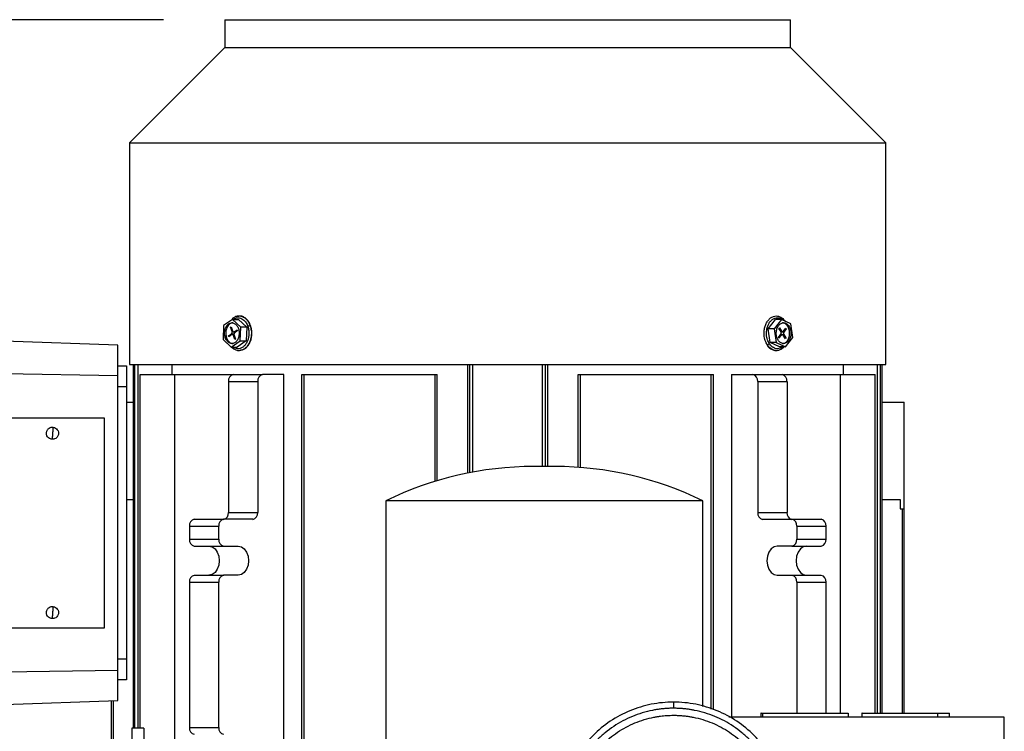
# Model space of a CAD drawing. Header units: inches. Extents: x 3 to 150, y 3 to 116.
# Tile 13 of 64: x 31 to 42, y 74 to 82. Entities that reach past the tile are written whole.
import ezdxf

# ---------------------------------------------------------------- set-up
doc = ezdxf.new("R2010")
doc.units = ezdxf.units.IN
doc.header["$LTSCALE"] = 14
doc.header["$MEASUREMENT"] = 0
doc.layers.add('DIMENSIONS', color=140, linetype='Continuous', lineweight=25)
doc.styles.add('SLDTEXTSTYLE0', font='TXT', dxfattribs={"width": 0.7})
doc.dimstyles.new('SLDDIMSTYLE0', dxfattribs={"dimtxt": 1.189453, "dimasz": 1.82, "dimexe": 0, "dimexo": 0.0625, "dimgap": 0.297363, "dimtad": 0, "dimtih": 1, "dimtoh": 1, "dimrnd": 1e-09, "dimzin": 12, "dimdsep": 46, "dimtxsty": 'SLDTEXTSTYLE0', "dimsah": 1, "dimcen": 0.09, "dimadec": 0, "dimazin": 3, "dimtfac": 1, "dimtofl": 0, "dimtmove": 0, "dimatfit": 3, "dimfxl": 0, "dimfrac": 2, "dimtolj": 1, "dimtzin": 12, "dimarcsym": 0})

# ---------------------------------------------------------------- blocks, each defined once
blk = doc.blocks.new('_D')
at = {"layer": 'DIMENSIONS'}
for p, q in [((32.273, 82.363), (17.23, 82.363)), ((18.98, 82.363), (18.98, 69.496)), ((16.718, 67.339), (16.318, 67.339)), ((16.318, 67.339), (16.318, 65.449)), ((21.242, 67.339), (21.641, 67.339)), ((21.641, 67.339), (21.641, 65.449)), ((16.318, 65.449), (16.718, 65.449)), ((21.641, 65.449), (21.242, 65.449)), ((18.98, 50.028), (18.98, 65.182)), ((28.001, 50.028), (17.23, 50.028))]:
    blk.add_line(p, q, dxfattribs=at)
for points in [[(18.98, 82.363), (18.7, 80.543), (19.26, 80.543)], [(18.98, 50.028), (19.26, 51.848), (18.7, 51.848)]]:
    blk.add_solid(points, dxfattribs=at)
at = {"layer": 'DIMENSIONS', "char_height": 1.1667, "attachment_point": 1, "style": 'SLDTEXTSTYLE0'}
for s, insert in [('32.34', (16.718, 69.109)), ('821.3', (16.718, 66.952))]:
    blk.add_mtext(s, dxfattribs=dict(at, insert=insert))

msp = doc.modelspace()

# ---------------------------------------------------------------- linework, layer by layer
for p, q in [((32.973, 82.363), (32.973, 82.046)), ((32.973, 82.363), (39.43, 82.363)), ((39.43, 82.046), (39.43, 82.363)), ((32.973, 82.046), (31.886, 80.959)), ((32.973, 82.046), (39.43, 82.046)), ((40.516, 80.959), (39.43, 82.046)), ((31.886, 80.959), (31.886, 78.426)), ((31.886, 80.959), (40.516, 80.959)), ((40.516, 78.426), (40.516, 80.959)), ((33.06, 78.943), (32.959, 78.873)), ((33.06, 78.943), (33.13, 78.943)), ((33.154, 78.855), (33.06, 78.943)), ((33.13, 78.943), (33.223, 78.855)), ((39.173, 78.834), (39.257, 78.94)), ((39.327, 78.94), (39.243, 78.834)), ((39.327, 78.94), (39.257, 78.94)), ((39.434, 78.891), (39.327, 78.94)), ((32.959, 78.873), (32.952, 78.714)), ((33.015, 78.755), (33.048, 78.779)), ((33.038, 78.853), (33.046, 78.858)), ((33.055, 78.805), (33.038, 78.853)), ((33.046, 78.858), (33.062, 78.81)), ((33.048, 78.779), (33.078, 78.779)), ((33.065, 78.805), (33.055, 78.805)), ((33.075, 78.799), (33.097, 78.799)), ((33.081, 78.801), (33.115, 78.824)), ((33.1, 78.801), (33.081, 78.801)), ((33.118, 78.814), (33.085, 78.79)), ((33.115, 78.824), (33.118, 78.814)), ((33.146, 78.696), (33.154, 78.855)), ((33.223, 78.855), (33.154, 78.855)), ((33.223, 78.855), (33.216, 78.696)), ((39.243, 78.834), (39.173, 78.834)), ((39.196, 78.678), (39.173, 78.834)), ((39.243, 78.834), (39.266, 78.678)), ((39.296, 78.839), (39.302, 78.847)), ((39.321, 78.8), (39.296, 78.839)), ((39.302, 78.847), (39.327, 78.808)), ((39.321, 78.801), (39.337, 78.801)), ((39.352, 78.797), (39.34, 78.797)), ((39.347, 78.806), (39.375, 78.841)), ((39.38, 78.833), (39.352, 78.797)), ((39.375, 78.841), (39.38, 78.833)), ((39.398, 78.863), (39.412, 78.863)), ((39.457, 78.735), (39.434, 78.891)), ((31.752, 78.647), (30.453, 78.692)), ((32.952, 78.714), (33.045, 78.626)), ((32.978, 78.733), (32.992, 78.733)), ((33.018, 78.745), (33.015, 78.755)), ((33.034, 78.755), (33.015, 78.755)), ((33.052, 78.768), (33.018, 78.745)), ((33.045, 78.626), (33.146, 78.696)), ((33.077, 78.77), (33.058, 78.77)), ((33.087, 78.711), (33.071, 78.759)), ((33.078, 78.764), (33.095, 78.716)), ((33.095, 78.716), (33.087, 78.711)), ((33.216, 78.696), (33.115, 78.626)), ((33.146, 78.696), (33.216, 78.696)), ((39.266, 78.678), (39.196, 78.678)), ((39.303, 78.629), (39.196, 78.678)), ((39.266, 78.678), (39.373, 78.629)), ((39.292, 78.736), (39.32, 78.772)), ((39.297, 78.728), (39.292, 78.736)), ((39.325, 78.763), (39.297, 78.728)), ((39.334, 78.768), (39.32, 78.768)), ((39.341, 78.769), (39.351, 78.769)), ((39.37, 78.722), (39.345, 78.762)), ((39.351, 78.769), (39.376, 78.73)), ((39.376, 78.73), (39.37, 78.722)), ((39.373, 78.629), (39.457, 78.735)), ((31.752, 78.299), (31.752, 78.647)), ((33.045, 78.626), (33.115, 78.626)), ((33.139, 78.588), (33.151, 78.59)), ((39.373, 78.629), (39.303, 78.629)), ((31.752, 78.411), (31.851, 78.411)), ((31.886, 78.426), (40.516, 78.426)), ((31.927, 78.426), (31.927, 74.275)), ((31.946, 74.275), (31.946, 78.426)), ((31.982, 74.275), (31.982, 78.426)), ((32.37, 78.312), (32.37, 78.426)), ((35.745, 77.188), (35.745, 78.426)), ((35.768, 77.193), (35.768, 78.426)), ((35.804, 77.2), (35.804, 78.426)), ((36.599, 77.263), (36.599, 78.426)), ((36.634, 77.263), (36.634, 78.426)), ((36.658, 77.263), (36.658, 78.426)), ((40.032, 78.312), (40.032, 78.426)), ((40.42, 74.448), (40.42, 78.426)), ((40.457, 74.448), (40.457, 78.426)), ((40.475, 74.448), (40.475, 78.426)), ((31.752, 78.299), (30.453, 78.32)), ((31.752, 74.939), (31.752, 78.299)), ((32.008, 74.275), (32.008, 78.312)), ((32.008, 78.312), (32.403, 78.312)), ((32.403, 71.914), (32.403, 78.312)), ((32.403, 78.312), (33.069, 78.312)), ((33.014, 78.233), (33.348, 78.233)), ((33.014, 78.233), (33.014, 76.739)), ((33.069, 78.312), (33.403, 78.312)), ((33.348, 78.233), (33.348, 76.739)), ((33.645, 78.312), (33.403, 78.312)), ((33.645, 71.914), (33.645, 78.312)), ((33.853, 71.914), (33.853, 78.312)), ((33.853, 78.312), (33.879, 78.312)), ((33.879, 71.914), (33.879, 78.312)), ((33.879, 78.312), (35.372, 78.312)), ((35.372, 77.094), (35.372, 78.312)), ((35.372, 78.312), (35.398, 78.312)), ((35.398, 77.102), (35.398, 78.312)), ((37.005, 77.254), (37.005, 78.312)), ((37.005, 78.312), (37.031, 78.312)), ((37.031, 77.252), (37.031, 78.312)), ((37.031, 78.312), (38.523, 78.312)), ((38.523, 74.495), (38.523, 78.312)), ((38.523, 78.312), (38.549, 78.312)), ((38.549, 74.488), (38.549, 78.312)), ((38.757, 78.312), (38.757, 74.403)), ((38.757, 78.312), (38.999, 78.312)), ((38.999, 78.312), (39.333, 78.312)), ((39.055, 78.233), (39.055, 76.739)), ((39.055, 78.233), (39.389, 78.233)), ((39.333, 78.312), (40, 78.312)), ((39.389, 78.233), (39.389, 76.739)), ((40, 74.448), (40, 78.312)), ((40, 78.312), (40.395, 78.312)), ((40.395, 74.448), (40.395, 78.312)), ((31.851, 78.174), (31.752, 78.174)), ((31.851, 78.174), (31.851, 75.064)), ((31.851, 77.999), (31.927, 77.999)), ((40.475, 77.999), (40.726, 77.999)), ((40.726, 76.779), (40.726, 77.999)), ((30.414, 77.82), (31.595, 77.82)), ((31.595, 77.82), (31.595, 75.418)), ((36.74, 77.263), (36.498, 77.263)), ((31.851, 76.885), (31.927, 76.885)), ((34.809, 76.872), (34.809, 72.153)), ((38.43, 76.872), (34.809, 76.872)), ((38.43, 74.524), (38.43, 76.872)), ((40.475, 76.885), (40.679, 76.885)), ((40.679, 76.885), (40.679, 76.779)), ((40.679, 76.779), (40.726, 76.779)), ((40.703, 76.779), (40.703, 74.448)), ((40.726, 74.448), (40.726, 76.779)), ((32.624, 76.661), (32.958, 76.661)), ((33.292, 76.661), (32.958, 76.661)), ((33.014, 76.739), (33.348, 76.739)), ((39.055, 76.739), (39.389, 76.739)), ((39.11, 76.661), (39.444, 76.661)), ((39.444, 76.661), (39.779, 76.661)), ((32.568, 76.582), (32.902, 76.582)), ((32.568, 76.582), (32.568, 76.434)), ((32.902, 76.582), (32.902, 76.434)), ((39.5, 76.582), (39.834, 76.582)), ((39.5, 76.582), (39.5, 76.434)), ((39.834, 76.582), (39.834, 76.434)), ((32.568, 76.434), (32.902, 76.434)), ((39.5, 76.434), (39.834, 76.434)), ((32.624, 76.355), (32.958, 76.355)), ((32.958, 76.355), (33.125, 76.355)), ((39.444, 76.355), (39.277, 76.355)), ((39.444, 76.355), (39.779, 76.355)), ((32.624, 76.021), (32.958, 76.021)), ((33.125, 76.021), (32.958, 76.021)), ((39.277, 76.021), (39.444, 76.021)), ((39.444, 76.021), (39.779, 76.021)), ((32.568, 75.942), (32.902, 75.942)), ((32.568, 75.942), (32.568, 74.285)), ((32.902, 75.942), (32.902, 74.285)), ((39.5, 75.942), (39.5, 74.448)), ((39.5, 75.942), (39.834, 75.942)), ((39.834, 75.942), (39.834, 74.448)), ((31.595, 75.418), (30.414, 75.418)), ((31.851, 75.064), (31.752, 75.064)), ((30.453, 74.918), (31.752, 74.939)), ((31.752, 74.592), (31.752, 74.939)), ((31.851, 74.828), (31.752, 74.828)), ((30.453, 74.546), (31.752, 74.592)), ((31.677, 74.589), (31.677, 73.872)), ((31.7, 73.883), (31.7, 74.59)), ((41.869, 74.403), (38.726, 74.403)), ((39.09, 74.448), (39.09, 74.403)), ((39.109, 74.448), (39.109, 74.403)), ((40.09, 74.403), (40.09, 74.448)), ((40.244, 74.448), (40.244, 74.403)), ((41.111, 74.403), (41.111, 74.448)), ((41.244, 74.403), (41.244, 74.448)), ((41.869, 69.403), (41.869, 74.403)), ((32.568, 74.285), (32.902, 74.285)), ((32.048, 74.275), (31.91, 74.275))]:
    msp.add_line(p, q)
at = {"flags": 128}
for points in [[(32.791, 76.355), (32.828, 76.347), (32.861, 76.323), (32.887, 76.286), (32.903, 76.24), (32.909, 76.188), (32.903, 76.136), (32.887, 76.09), (32.861, 76.053), (32.828, 76.029), (32.791, 76.021)], [(33.125, 76.355), (33.162, 76.347), (33.195, 76.323), (33.221, 76.286), (33.238, 76.24), (33.243, 76.188), (33.238, 76.136), (33.221, 76.09), (33.195, 76.053), (33.162, 76.029), (33.125, 76.021)], [(39.277, 76.355), (39.241, 76.347), (39.208, 76.323), (39.182, 76.286), (39.165, 76.24), (39.159, 76.188), (39.165, 76.136), (39.182, 76.09), (39.208, 76.053), (39.241, 76.029), (39.277, 76.021)], [(39.611, 76.355), (39.575, 76.347), (39.542, 76.323), (39.516, 76.286), (39.499, 76.24), (39.493, 76.188), (39.499, 76.136), (39.516, 76.09), (39.542, 76.053), (39.575, 76.029), (39.611, 76.021)]]:
    msp.add_lwpolyline(points, dxfattribs=at)
for centre, radius, start, end in [((33.083, 78.243), 0.0703, 101.4218, 188.0495), ((33.417, 78.243), 0.0703, 101.4218, 188.0495), ((38.985, 78.243), 0.0703, 351.9505, 78.5782), ((39.319, 78.243), 0.0703, 351.9505, 78.5782), ((36.498, 73.418), 3.845, 90, 116.0669), ((36.74, 73.418), 3.845, 63.9331, 90), ((32.638, 76.592), 0.0703, 101.4218, 188.0495), ((32.972, 76.592), 0.0703, 101.4218, 188.0495), ((32.944, 76.729), 0.0703, 281.4218, 8.0495), ((33.278, 76.729), 0.0703, 281.4218, 8.0495), ((39.124, 76.729), 0.0703, 171.9505, 258.5782), ((39.458, 76.729), 0.0703, 171.9505, 258.5782), ((39.431, 76.592), 0.0703, 351.9505, 78.5782), ((39.765, 76.592), 0.0703, 351.9505, 78.5782), ((32.638, 76.424), 0.0703, 171.9505, 258.5782), ((32.972, 76.424), 0.0703, 171.9505, 258.5782), ((39.431, 76.424), 0.0703, 281.4218, 8.0495), ((39.765, 76.424), 0.0703, 281.4218, 8.0495), ((32.638, 75.952), 0.0703, 101.4218, 188.0495), ((32.972, 75.952), 0.0703, 101.4218, 188.0495), ((39.431, 75.952), 0.0703, 351.9505, 78.5782), ((39.765, 75.952), 0.0703, 351.9505, 78.5782), ((32.638, 74.275), 0.0703, 171.9505, 258.5782), ((32.972, 74.275), 0.0703, 171.9505, 258.5782)]:
    msp.add_arc(centre, radius, start, end)
for points, knots in [([(32.978, 78.733), (32.973, 78.746), (32.97, 78.762), (32.969, 78.792), (32.97, 78.808), (32.977, 78.837), (32.983, 78.851), (32.997, 78.874), (33.006, 78.884), (33.026, 78.897), (33.036, 78.901), (33.058, 78.903), (33.069, 78.901), (33.09, 78.891), (33.1, 78.883), (33.116, 78.863), (33.123, 78.85), (33.128, 78.837)], [0, 0, 0, 0, 0.125, 0.125, 0.25, 0.25, 0.375, 0.375, 0.5, 0.5, 0.625, 0.625, 0.75, 0.75, 0.875, 0.875, 1, 1, 1, 1]), ([(33.066, 78.901), (33.065, 78.902), (33.052, 78.905), (33.029, 78.892), (33.002, 78.865), (32.986, 78.824), (32.981, 78.776), (32.988, 78.747), (32.992, 78.733)], [0, 0, 0, 0, 0.031044, 0.224836, 0.418627, 0.612418, 0.806209, 1, 1, 1, 1]), ([(33.133, 78.98), (33.129, 78.98), (33.113, 78.981), (33.086, 78.972), (33.067, 78.957), (33.058, 78.95)], [0, 0, 0, 0, 0.1469852, 0.6007278, 1, 1, 1, 1]), ([(33.133, 78.98), (33.129, 78.98), (33.113, 78.981), (33.086, 78.972), (33.067, 78.957), (33.058, 78.95)], [0, 0, 0, 0, 0.146985, 0.600728, 1, 1, 1, 1]), ([(33.071, 78.945), (33.079, 78.95), (33.097, 78.96), (33.126, 78.963), (33.154, 78.957), (33.185, 78.94), (33.215, 78.91), (33.229, 78.877), (33.235, 78.863)], [0, 0, 0, 0, 0.142399, 0.299025, 0.44682, 0.583081, 0.815922, 1, 1, 1, 1]), ([(33.101, 78.974), (33.103, 78.975), (33.113, 78.981), (33.124, 78.98), (33.133, 78.98)], [0, 0, 0, 0, 0.207612, 1, 1, 1, 1]), ([(33.133, 78.98), (33.136, 78.981), (33.149, 78.983), (33.172, 78.976), (33.206, 78.958), (33.239, 78.923), (33.254, 78.887), (33.261, 78.871)], [0, 0, 0, 0, 0.049288, 0.249738, 0.434544, 0.750341, 1, 1, 1, 1]), ([(33.267, 78.868), (33.262, 78.88), (33.252, 78.907), (33.228, 78.94), (33.195, 78.966), (33.167, 78.98), (33.15, 78.98), (33.145, 78.98)], [0, 0, 0, 0, 0.189262, 0.43362, 0.677752, 0.918505, 1, 1, 1, 1]), ([(39.163, 78.653), (39.155, 78.666), (39.147, 78.681), (39.137, 78.709), (39.135, 78.719), (39.13, 78.742), (39.128, 78.754), (39.127, 78.781), (39.127, 78.794), (39.129, 78.823), (39.132, 78.838), (39.139, 78.867), (39.144, 78.881), (39.157, 78.908), (39.165, 78.92), (39.182, 78.942), (39.192, 78.952), (39.212, 78.966), (39.223, 78.972), (39.244, 78.979), (39.254, 78.981), (39.275, 78.982), (39.284, 78.98), (39.303, 78.975), (39.311, 78.971), (39.327, 78.962), (39.334, 78.957), (39.352, 78.94), (39.362, 78.928), (39.37, 78.916)], [0, 0, 0, 0, 0.125, 0.125, 0.1875, 0.1875, 0.25, 0.25, 0.3125, 0.3125, 0.375, 0.375, 0.4375, 0.4375, 0.5, 0.5, 0.5625, 0.5625, 0.625, 0.625, 0.6875, 0.6875, 0.75, 0.75, 0.8125, 0.8125, 0.875, 0.875, 1, 1, 1, 1]), ([(39.187, 78.666), (39.18, 78.68), (39.163, 78.71), (39.154, 78.76), (39.155, 78.808), (39.162, 78.847), (39.175, 78.885), (39.196, 78.918), (39.221, 78.943), (39.25, 78.958), (39.278, 78.963), (39.311, 78.958), (39.337, 78.947), (39.35, 78.931), (39.352, 78.929)], [0, 0, 0, 0, 0.09743, 0.22067, 0.292791, 0.371016, 0.453917, 0.539368, 0.62482, 0.70772, 0.785946, 0.858067, 0.981307, 1, 1, 1, 1]), ([(39.288, 78.706), (39.28, 78.717), (39.275, 78.731), (39.267, 78.76), (39.266, 78.776), (39.267, 78.807), (39.27, 78.822), (39.279, 78.85), (39.286, 78.862), (39.302, 78.883), (39.312, 78.891), (39.332, 78.901), (39.344, 78.903), (39.365, 78.902), (39.376, 78.898), (39.396, 78.884), (39.405, 78.875), (39.412, 78.863)], [0, 0, 0, 0, 0.125, 0.125, 0.25, 0.25, 0.375, 0.375, 0.5, 0.5, 0.625, 0.625, 0.75, 0.75, 0.875, 0.875, 1, 1, 1, 1]), ([(39.398, 78.863), (39.39, 78.873), (39.374, 78.893), (39.35, 78.905), (39.337, 78.902), (39.336, 78.902)], [0, 0, 0, 0, 0.467184, 0.934368, 1, 1, 1, 1]), ([(33.128, 78.837), (33.132, 78.823), (33.135, 78.807), (33.137, 78.777), (33.135, 78.761), (33.128, 78.732), (33.123, 78.718), (33.108, 78.695), (33.099, 78.685), (33.08, 78.672), (33.069, 78.668), (33.047, 78.666), (33.036, 78.668), (33.015, 78.678), (33.006, 78.686), (32.989, 78.706), (32.982, 78.719), (32.978, 78.733)], [0, 0, 0, 0, 0.125, 0.125, 0.25, 0.25, 0.375, 0.375, 0.5, 0.5, 0.625, 0.625, 0.75, 0.75, 0.875, 0.875, 1, 1, 1, 1]), ([(33.048, 78.779), (33.049, 78.779), (33.05, 78.78), (33.052, 78.781), (33.053, 78.783), (33.054, 78.786), (33.056, 78.79), (33.056, 78.794), (33.056, 78.797), (33.056, 78.801), (33.055, 78.804), (33.055, 78.805)], [0, 0, 0, 0, 0.083469, 0.166375, 0.25016, 0.374777, 0.500105, 0.624721, 0.750049, 0.874847, 1, 1, 1, 1]), ([(33.062, 78.81), (33.063, 78.809), (33.063, 78.808), (33.064, 78.806), (33.066, 78.804), (33.068, 78.802), (33.07, 78.8), (33.073, 78.799), (33.076, 78.799), (33.078, 78.8), (33.08, 78.801), (33.081, 78.801)], [0, 0, 0, 0, 0.083469, 0.166375, 0.25016, 0.374777, 0.500105, 0.624721, 0.750049, 0.874847, 1, 1, 1, 1]), ([(33.235, 78.863), (33.239, 78.847), (33.249, 78.811), (33.248, 78.76), (33.238, 78.714), (33.224, 78.679), (33.204, 78.648), (33.178, 78.624), (33.149, 78.609), (33.119, 78.606), (33.091, 78.611), (33.075, 78.621), (33.067, 78.626)], [0, 0, 0, 0, 0.114191, 0.258632, 0.343159, 0.434843, 0.532004, 0.632156, 0.732308, 0.829469, 0.921153, 1, 1, 1, 1]), ([(33.085, 78.79), (33.084, 78.79), (33.083, 78.789), (33.082, 78.788), (33.08, 78.786), (33.079, 78.783), (33.078, 78.779), (33.077, 78.775), (33.077, 78.772), (33.077, 78.768), (33.078, 78.765), (33.078, 78.764)], [0, 0, 0, 0, 0.083469, 0.166375, 0.25016, 0.374777, 0.500105, 0.624721, 0.750049, 0.874847, 1, 1, 1, 1]), ([(33.261, 78.871), (33.266, 78.854), (33.277, 78.814), (33.276, 78.757), (33.265, 78.707), (33.25, 78.668), (33.227, 78.633), (33.198, 78.606), (33.168, 78.59), (33.147, 78.589), (33.139, 78.589)], [0, 0, 0, 0, 0.141187, 0.319776, 0.424287, 0.537645, 0.657777, 0.781606, 0.905435, 1, 1, 1, 1]), ([(33.139, 78.588), (33.15, 78.589), (33.174, 78.592), (33.208, 78.611), (33.237, 78.64), (33.26, 78.678), (33.275, 78.723), (33.281, 78.76), (33.281, 78.78), (33.281, 78.785)], [0, 0, 0, 0, 0.1497764, 0.306993, 0.4663625, 0.6288721, 0.7932621, 0.958225, 1, 1, 1, 1]), ([(33.235, 78.863), (33.236, 78.864), (33.238, 78.865), (33.243, 78.867), (33.245, 78.868), (33.25, 78.87), (33.253, 78.87), (33.257, 78.871), (33.259, 78.871), (33.261, 78.871)], [0, 0, 0, 0, 0.25, 0.25, 0.5, 0.5, 0.75, 0.75, 1, 1, 1, 1]), ([(33.261, 78.871), (33.263, 78.871), (33.265, 78.871), (33.267, 78.87), (33.267, 78.869), (33.267, 78.869)], [0, 0, 0, 0, 0.492321, 0.757346, 1, 1, 1, 1]), ([(33.281, 78.785), (33.281, 78.793), (33.28, 78.819), (33.275, 78.848), (33.268, 78.865), (33.267, 78.868)], [0, 0, 0, 0, 0.30282, 0.872664, 1, 1, 1, 1]), ([(33.275, 78.729), (33.277, 78.744), (33.281, 78.762), (33.281, 78.78), (33.281, 78.785)], [0, 0, 0, 0, 0.775243, 1, 1, 1, 1]), ([(39.412, 78.863), (39.419, 78.852), (39.425, 78.838), (39.432, 78.809), (39.434, 78.793), (39.433, 78.763), (39.43, 78.747), (39.42, 78.719), (39.414, 78.707), (39.397, 78.686), (39.388, 78.678), (39.367, 78.668), (39.356, 78.666), (39.334, 78.667), (39.323, 78.671), (39.304, 78.685), (39.295, 78.694), (39.288, 78.706)], [0, 0, 0, 0, 0.125, 0.125, 0.25, 0.25, 0.375, 0.375, 0.5, 0.5, 0.625, 0.625, 0.75, 0.75, 0.875, 0.875, 1, 1, 1, 1]), ([(39.32, 78.772), (39.32, 78.772), (39.321, 78.774), (39.322, 78.776), (39.323, 78.778), (39.324, 78.782), (39.324, 78.785), (39.324, 78.789), (39.324, 78.793), (39.322, 78.797), (39.321, 78.799), (39.321, 78.8)], [0, 0, 0, 0, 0.083469, 0.166375, 0.25016, 0.374777, 0.500105, 0.624721, 0.750049, 0.874847, 1, 1, 1, 1]), ([(39.327, 78.808), (39.327, 78.807), (39.328, 78.806), (39.33, 78.804), (39.332, 78.803), (39.334, 78.801), (39.337, 78.801), (39.339, 78.801), (39.342, 78.802), (39.344, 78.804), (39.346, 78.805), (39.347, 78.806)], [0, 0, 0, 0, 0.083469, 0.166375, 0.25016, 0.374777, 0.500105, 0.624721, 0.750049, 0.874847, 1, 1, 1, 1]), ([(39.336, 78.667), (39.345, 78.668), (39.366, 78.67), (39.393, 78.694), (39.413, 78.732), (39.421, 78.778), (39.417, 78.825), (39.404, 78.851), (39.398, 78.863)], [0, 0, 0, 0, 0.146687, 0.31735, 0.488012, 0.658675, 0.829337, 1, 1, 1, 1]), ([(39.352, 78.797), (39.352, 78.797), (39.351, 78.795), (39.35, 78.793), (39.349, 78.791), (39.348, 78.787), (39.347, 78.784), (39.348, 78.78), (39.348, 78.776), (39.349, 78.772), (39.35, 78.77), (39.351, 78.769)], [0, 0, 0, 0, 0.083469, 0.166375, 0.25016, 0.374777, 0.500105, 0.624721, 0.750049, 0.874847, 1, 1, 1, 1]), ([(32.992, 78.733), (32.998, 78.72), (33.009, 78.694), (33.037, 78.67), (33.057, 78.668), (33.067, 78.668)], [0, 0, 0, 0, 0.3521369, 0.7042739, 1, 1, 1, 1]), ([(33.071, 78.759), (33.07, 78.76), (33.07, 78.761), (33.069, 78.763), (33.067, 78.765), (33.065, 78.767), (33.063, 78.769), (33.06, 78.77), (33.057, 78.77), (33.055, 78.769), (33.053, 78.768), (33.052, 78.768)], [0, 0, 0, 0, 0.083469, 0.166375, 0.25016, 0.374777, 0.500105, 0.624721, 0.750049, 0.874847, 1, 1, 1, 1]), ([(33.167, 78.593), (33.169, 78.593), (33.183, 78.596), (33.207, 78.611), (33.237, 78.639), (33.259, 78.678), (33.272, 78.709), (33.275, 78.727), (33.275, 78.729)], [0, 0, 0, 0, 0.037857, 0.265543, 0.496348, 0.7317, 0.969775, 1, 1, 1, 1]), ([(39.163, 78.653), (39.164, 78.653), (39.166, 78.654), (39.171, 78.655), (39.173, 78.656), (39.178, 78.658), (39.18, 78.66), (39.184, 78.663), (39.186, 78.665), (39.187, 78.666)], [0, 0, 0, 0, 0.25, 0.25, 0.5, 0.5, 0.75, 0.75, 1, 1, 1, 1]), ([(39.34, 78.629), (39.339, 78.628), (39.33, 78.62), (39.311, 78.612), (39.283, 78.606), (39.249, 78.61), (39.215, 78.629), (39.195, 78.655), (39.187, 78.666)], [0, 0, 0, 0, 0.009796, 0.19064, 0.361287, 0.518616, 0.78746, 1, 1, 1, 1]), ([(39.345, 78.762), (39.344, 78.762), (39.344, 78.763), (39.342, 78.765), (39.34, 78.766), (39.338, 78.768), (39.335, 78.768), (39.332, 78.768), (39.33, 78.767), (39.327, 78.765), (39.326, 78.764), (39.325, 78.763)], [0, 0, 0, 0, 0.0834694, 0.1663751, 0.2501604, 0.3747768, 0.5001046, 0.6247209, 0.7500487, 0.874847, 1, 1, 1, 1]), ([(33.052, 78.626), (33.056, 78.622), (33.07, 78.606), (33.099, 78.593), (33.125, 78.585), (33.138, 78.588), (33.139, 78.588)], [0, 0, 0, 0, 0.175504, 0.582004, 0.979464, 1, 1, 1, 1]), ([(39.157, 78.657), (39.16, 78.652), (39.169, 78.634), (39.194, 78.611), (39.229, 78.593), (39.255, 78.585), (39.267, 78.588), (39.267, 78.588)], [0, 0, 0, 0, 0.101474, 0.404042, 0.704157, 0.997598, 1, 1, 1, 1]), ([(39.267, 78.588), (39.258, 78.588), (39.232, 78.59), (39.194, 78.612), (39.172, 78.64), (39.163, 78.653)], [0, 0, 0, 0, 0.241504, 0.66511, 1, 1, 1, 1]), ([(39.267, 78.588), (39.279, 78.589), (39.304, 78.592), (39.333, 78.607), (39.347, 78.622), (39.351, 78.627)], [0, 0, 0, 0, 0.396849, 0.794723, 1, 1, 1, 1]), ([(31.851, 78.411), (31.851, 78.41), (31.851, 78.41), (31.851, 78.41), (31.851, 78.409), (31.851, 78.408), (31.851, 78.405), (31.851, 78.401), (31.851, 78.393), (31.851, 78.383), (31.851, 78.367), (31.851, 78.342), (31.851, 78.312), (31.851, 78.286), (31.851, 78.265), (31.851, 78.243), (31.851, 78.223), (31.851, 78.205), (31.851, 78.19), (31.851, 78.179), (31.851, 78.174)], [0, 0, 0, 0, 0.025044, 0.050034, 0.075009, 0.100009, 0.125071, 0.187556, 0.2501, 0.312585, 0.375129, 0.500007, 0.624885, 0.68737, 0.749914, 0.812399, 0.874943, 0.916645, 0.958271, 1, 1, 1, 1]), ([(31, 77.574), (30.994, 77.575), (30.988, 77.576), (30.974, 77.581), (30.966, 77.585), (30.953, 77.597), (30.946, 77.605), (30.938, 77.625), (30.936, 77.637), (30.937, 77.66), (30.941, 77.671), (30.953, 77.689), (30.961, 77.696), (30.976, 77.706), (30.984, 77.709), (30.998, 77.712), (31.005, 77.712), (31.011, 77.711)], [0, 0, 0, 0, 0.125, 0.125, 0.25, 0.25, 0.375, 0.375, 0.5, 0.5, 0.625, 0.625, 0.75, 0.75, 0.875, 0.875, 1, 1, 1, 1]), ([(31.011, 77.711), (31.016, 77.711), (31.023, 77.71), (31.037, 77.705), (31.044, 77.701), (31.058, 77.688), (31.064, 77.68), (31.073, 77.66), (31.075, 77.649), (31.073, 77.626), (31.069, 77.615), (31.057, 77.597), (31.05, 77.589), (31.034, 77.58), (31.026, 77.577), (31.012, 77.574), (31.005, 77.574), (31, 77.574)], [0, 0, 0, 0, 0.125, 0.125, 0.25, 0.25, 0.375, 0.375, 0.5, 0.5, 0.625, 0.625, 0.75, 0.75, 0.875, 0.875, 1, 1, 1, 1]), ([(31.011, 77.711), (31.011, 77.711), (31.011, 77.71), (31.011, 77.702), (31.011, 77.696), (31.01, 77.681), (31.009, 77.672), (31.008, 77.656), (31.007, 77.648), (31.007, 77.643)], [0, 0, 0, 0, 0.25, 0.25, 0.5, 0.5, 0.75, 0.75, 1, 1, 1, 1]), ([(31.007, 77.643), (31.006, 77.637), (31.006, 77.63), (31.004, 77.614), (31.004, 77.605), (31.002, 77.589), (31.001, 77.583), (31, 77.576), (31, 77.574), (31, 77.574)], [0, 0, 0, 0, 0.25, 0.25, 0.5, 0.5, 0.75, 0.75, 1, 1, 1, 1]), ([(31, 75.527), (30.994, 75.527), (30.988, 75.529), (30.974, 75.534), (30.966, 75.538), (30.953, 75.55), (30.946, 75.558), (30.938, 75.578), (30.936, 75.59), (30.937, 75.612), (30.941, 75.624), (30.953, 75.642), (30.961, 75.649), (30.976, 75.659), (30.984, 75.662), (30.998, 75.665), (31.005, 75.665), (31.011, 75.664)], [0, 0, 0, 0, 0.125, 0.125, 0.25, 0.25, 0.375, 0.375, 0.5, 0.5, 0.625, 0.625, 0.75, 0.75, 0.875, 0.875, 1, 1, 1, 1]), ([(31.011, 75.664), (31.016, 75.664), (31.023, 75.663), (31.037, 75.657), (31.044, 75.653), (31.058, 75.641), (31.064, 75.633), (31.073, 75.613), (31.075, 75.601), (31.073, 75.579), (31.069, 75.567), (31.057, 75.549), (31.05, 75.542), (31.034, 75.532), (31.026, 75.53), (31.012, 75.527), (31.005, 75.526), (31, 75.527)], [0, 0, 0, 0, 0.125, 0.125, 0.25, 0.25, 0.375, 0.375, 0.5, 0.5, 0.625, 0.625, 0.75, 0.75, 0.875, 0.875, 1, 1, 1, 1]), ([(31.011, 75.664), (31.011, 75.664), (31.011, 75.663), (31.011, 75.655), (31.011, 75.649), (31.01, 75.634), (31.009, 75.625), (31.008, 75.608), (31.007, 75.601), (31.007, 75.596)], [0, 0, 0, 0, 0.25, 0.25, 0.5, 0.5, 0.75, 0.75, 1, 1, 1, 1]), ([(31.007, 75.596), (31.006, 75.59), (31.006, 75.583), (31.004, 75.566), (31.004, 75.557), (31.002, 75.542), (31.001, 75.536), (31, 75.528), (31, 75.527), (31, 75.527)], [0, 0, 0, 0, 0.25, 0.25, 0.5, 0.5, 0.75, 0.75, 1, 1, 1, 1]), ([(31.851, 75.064), (31.851, 75.061), (31.851, 75.055), (31.851, 75.046), (31.851, 75.036), (31.851, 75.027), (31.851, 75.013), (31.851, 74.995), (31.851, 74.974), (31.851, 74.953), (31.851, 74.926), (31.851, 74.896), (31.851, 74.871), (31.851, 74.855), (31.851, 74.845), (31.851, 74.838), (31.851, 74.833), (31.851, 74.83), (31.851, 74.828), (31.851, 74.828), (31.851, 74.828)], [0, 0, 0, 0, 0.025044, 0.050034, 0.075009, 0.100009, 0.125071, 0.187556, 0.2501, 0.312585, 0.375129, 0.500007, 0.624885, 0.68737, 0.749914, 0.812399, 0.874943, 0.916645, 0.958271, 1, 1, 1, 1]), ([(38.094, 74.574), (38.009, 74.574), (37.924, 74.565), (37.757, 74.532), (37.675, 74.507), (37.518, 74.442), (37.443, 74.402), (37.301, 74.307), (37.235, 74.253), (37.115, 74.133), (37.061, 74.067), (36.966, 73.925), (36.926, 73.85), (36.861, 73.692), (36.836, 73.611), (36.803, 73.444), (36.794, 73.359), (36.794, 73.188), (36.803, 73.103), (36.836, 72.936), (36.861, 72.855), (36.926, 72.697), (36.966, 72.622), (37.061, 72.481), (37.115, 72.414), (37.235, 72.294), (37.301, 72.24), (37.443, 72.145), (37.518, 72.105), (37.675, 72.04), (37.757, 72.015), (37.924, 71.982), (38.009, 71.974), (38.094, 71.974)], [0, 0, 0, 0, 0.0625, 0.0625, 0.125, 0.125, 0.1875, 0.1875, 0.25, 0.25, 0.3125, 0.3125, 0.375, 0.375, 0.4375, 0.4375, 0.5, 0.5, 0.5625, 0.5625, 0.625, 0.625, 0.6875, 0.6875, 0.75, 0.75, 0.8125, 0.8125, 0.875, 0.875, 0.9375, 0.9375, 1, 1, 1, 1]), ([(38.094, 71.974), (38.179, 71.974), (38.264, 71.982), (38.431, 72.015), (38.513, 72.04), (38.67, 72.105), (38.746, 72.145), (38.887, 72.24), (38.953, 72.294), (39.074, 72.414), (39.128, 72.481), (39.222, 72.622), (39.263, 72.697), (39.328, 72.855), (39.353, 72.936), (39.386, 73.103), (39.394, 73.188), (39.394, 73.359), (39.386, 73.444), (39.353, 73.611), (39.328, 73.692), (39.263, 73.85), (39.222, 73.925), (39.128, 74.067), (39.074, 74.133), (38.953, 74.253), (38.887, 74.307), (38.746, 74.402), (38.67, 74.442), (38.513, 74.507), (38.431, 74.532), (38.264, 74.565), (38.179, 74.574), (38.094, 74.574)], [0, 0, 0, 0, 0.0625, 0.0625, 0.125, 0.125, 0.1875, 0.1875, 0.25, 0.25, 0.3125, 0.3125, 0.375, 0.375, 0.4375, 0.4375, 0.5, 0.5, 0.5625, 0.5625, 0.625, 0.625, 0.6875, 0.6875, 0.75, 0.75, 0.8125, 0.8125, 0.875, 0.875, 0.9375, 0.9375, 1, 1, 1, 1]), ([(38.094, 74.574), (38.094, 74.574), (38.094, 74.572), (38.094, 74.565), (38.094, 74.56), (38.094, 74.547), (38.094, 74.539), (38.094, 74.522), (38.094, 74.513), (38.094, 74.504)], [0, 0, 0, 0, 0.25, 0.25, 0.5, 0.5, 0.75, 0.75, 1, 1, 1, 1]), ([(38.094, 74.504), (38.087, 74.504), (38.072, 74.503), (38.05, 74.503), (38.028, 74.502), (38.006, 74.501), (37.985, 74.499), (37.963, 74.497), (37.941, 74.494), (37.919, 74.491), (37.898, 74.488), (37.876, 74.484), (37.822, 74.474), (37.737, 74.453), (37.623, 74.412), (37.513, 74.36), (37.41, 74.298), (37.313, 74.226), (37.223, 74.145), (37.142, 74.055), (37.07, 73.958), (37.008, 73.854), (36.956, 73.745), (36.915, 73.631), (36.886, 73.514), (36.868, 73.394), (36.862, 73.274), (36.868, 73.153), (36.886, 73.033), (36.915, 72.916), (36.956, 72.802), (37.008, 72.693), (37.07, 72.589), (37.142, 72.492), (37.223, 72.402), (37.313, 72.321), (37.41, 72.249), (37.513, 72.187), (37.623, 72.135), (37.737, 72.095), (37.828, 72.072), (37.894, 72.06), (37.934, 72.054), (37.974, 72.049), (38.014, 72.046), (38.054, 72.044), (38.081, 72.044), (38.094, 72.044)], [0, 0, 0, 0, 0.005697, 0.011386, 0.017068, 0.022746, 0.028422, 0.034097, 0.039772, 0.045451, 0.051134, 0.056824, 0.062521, 0.093767, 0.125018, 0.156264, 0.187516, 0.218761, 0.250013, 0.281258, 0.31251, 0.343755, 0.375007, 0.406253, 0.437504, 0.46875, 0.500001, 0.531247, 0.562498, 0.593744, 0.624995, 0.656241, 0.687492, 0.718738, 0.749989, 0.781235, 0.812486, 0.843732, 0.874983, 0.906229, 0.937481, 0.947918, 0.958334, 0.968739, 0.979144, 0.989561, 1, 1, 1, 1]), ([(38.094, 72.124), (38.087, 72.124), (38.074, 72.124), (38.053, 72.124), (38.033, 72.125), (38.012, 72.126), (37.992, 72.128), (37.971, 72.13), (37.951, 72.132), (37.931, 72.135), (37.91, 72.138), (37.89, 72.142), (37.84, 72.151), (37.76, 72.171), (37.653, 72.209), (37.551, 72.258), (37.454, 72.316), (37.363, 72.383), (37.28, 72.459), (37.204, 72.543), (37.136, 72.634), (37.078, 72.731), (37.03, 72.833), (36.992, 72.939), (36.965, 73.049), (36.948, 73.161), (36.942, 73.274), (36.948, 73.386), (36.965, 73.498), (36.992, 73.608), (37.03, 73.714), (37.078, 73.817), (37.136, 73.913), (37.204, 74.004), (37.28, 74.088), (37.363, 74.164), (37.454, 74.231), (37.551, 74.289), (37.653, 74.338), (37.76, 74.376), (37.845, 74.397), (37.907, 74.408), (37.944, 74.414), (37.981, 74.418), (38.019, 74.421), (38.057, 74.423), (38.082, 74.423), (38.094, 74.424)], [0, 0, 0, 0, 0.005697, 0.011386, 0.017068, 0.022746, 0.028422, 0.034097, 0.039772, 0.045451, 0.051134, 0.056823, 0.062521, 0.093767, 0.125018, 0.156264, 0.187516, 0.218761, 0.250013, 0.281258, 0.31251, 0.343755, 0.375007, 0.406252, 0.437504, 0.468749, 0.500001, 0.531246, 0.562498, 0.593744, 0.624995, 0.656241, 0.687492, 0.718738, 0.749989, 0.781235, 0.812486, 0.843732, 0.874983, 0.906229, 0.937481, 0.947918, 0.958334, 0.968739, 0.979144, 0.989561, 1, 1, 1, 1]), ([(38.094, 72.044), (38.102, 72.044), (38.116, 72.044), (38.138, 72.044), (38.16, 72.045), (38.182, 72.047), (38.204, 72.048), (38.226, 72.051), (38.247, 72.053), (38.269, 72.056), (38.291, 72.059), (38.313, 72.063), (38.367, 72.073), (38.452, 72.095), (38.566, 72.135), (38.675, 72.187), (38.779, 72.249), (38.876, 72.321), (38.965, 72.402), (39.047, 72.492), (39.119, 72.589), (39.181, 72.693), (39.232, 72.802), (39.273, 72.916), (39.303, 73.033), (39.32, 73.153), (39.326, 73.274), (39.32, 73.394), (39.303, 73.514), (39.273, 73.631), (39.232, 73.745), (39.181, 73.854), (39.119, 73.958), (39.047, 74.055), (38.965, 74.145), (38.876, 74.226), (38.779, 74.298), (38.675, 74.36), (38.566, 74.412), (38.452, 74.453), (38.361, 74.475), (38.295, 74.487), (38.255, 74.493), (38.215, 74.498), (38.175, 74.501), (38.135, 74.503), (38.108, 74.503), (38.094, 74.504)], [0, 0, 0, 0, 0.005697, 0.0113858, 0.0170684, 0.0227466, 0.0284221, 0.0340968, 0.0397724, 0.0454509, 0.051134, 0.0568236, 0.0625214, 0.0937672, 0.1250185, 0.1562643, 0.1875155, 0.2187615, 0.2500126, 0.2812585, 0.3125097, 0.3437554, 0.3750068, 0.4062525, 0.4375039, 0.4687496, 0.500001, 0.5312467, 0.562498, 0.5937438, 0.6249951, 0.6562409, 0.6874922, 0.7187379, 0.7499893, 0.781235, 0.8124864, 0.8437321, 0.8749835, 0.9062292, 0.9374806, 0.9479183, 0.9583341, 0.9687389, 0.979144, 0.9895607, 1, 1, 1, 1]), ([(38.094, 74.424), (38.101, 74.424), (38.115, 74.423), (38.135, 74.423), (38.156, 74.422), (38.176, 74.421), (38.197, 74.419), (38.217, 74.417), (38.237, 74.415), (38.258, 74.412), (38.278, 74.409), (38.298, 74.405), (38.349, 74.396), (38.429, 74.376), (38.535, 74.338), (38.637, 74.289), (38.734, 74.231), (38.825, 74.164), (38.909, 74.088), (38.985, 74.004), (39.052, 73.913), (39.11, 73.817), (39.158, 73.714), (39.196, 73.608), (39.224, 73.498), (39.241, 73.386), (39.246, 73.274), (39.241, 73.161), (39.224, 73.049), (39.196, 72.939), (39.158, 72.833), (39.11, 72.731), (39.052, 72.634), (38.985, 72.543), (38.909, 72.459), (38.825, 72.383), (38.734, 72.316), (38.637, 72.258), (38.535, 72.209), (38.429, 72.171), (38.343, 72.15), (38.282, 72.139), (38.244, 72.133), (38.207, 72.129), (38.169, 72.126), (38.132, 72.124), (38.107, 72.124), (38.094, 72.124)], [0, 0, 0, 0, 0.005697, 0.011386, 0.017068, 0.022746, 0.028422, 0.034097, 0.039772, 0.045451, 0.051134, 0.056823, 0.062521, 0.093767, 0.125018, 0.156264, 0.187516, 0.218761, 0.250013, 0.281258, 0.31251, 0.343755, 0.375007, 0.406252, 0.437504, 0.468749, 0.500001, 0.531246, 0.562498, 0.593744, 0.624995, 0.656241, 0.687492, 0.718738, 0.749989, 0.781235, 0.812486, 0.843732, 0.874983, 0.906229, 0.937481, 0.947918, 0.958334, 0.968739, 0.979144, 0.989561, 1, 1, 1, 1]), ([(39.093, 74.448), (39.092, 74.448), (39.09, 74.448), (39.101, 74.448), (39.109, 74.448)], [0, 0, 0, 0, 0.292, 1, 1, 1, 1]), ([(39.109, 74.448), (39.12, 74.448), (39.142, 74.448), (39.196, 74.448), (39.264, 74.448), (39.345, 74.448), (39.436, 74.448), (39.532, 74.448), (39.631, 74.448), (39.728, 74.448), (39.82, 74.448), (39.903, 74.448), (39.974, 74.448), (40.03, 74.448), (40.069, 74.448), (40.089, 74.448), (40.088, 74.448), (40.088, 74.448)], [0, 0, 0, 0, 0.068552, 0.137103, 0.205655, 0.274206, 0.342758, 0.411309, 0.479861, 0.548412, 0.616964, 0.685515, 0.754067, 0.822618, 0.89117, 0.959721, 1, 1, 1, 1]), ([(40.246, 74.448), (40.245, 74.448), (40.242, 74.448), (40.256, 74.448), (40.287, 74.448), (40.337, 74.448), (40.403, 74.448), (40.481, 74.448), (40.57, 74.448), (40.665, 74.448), (40.764, 74.448), (40.862, 74.448), (40.955, 74.448), (41.041, 74.448), (41.088, 74.448), (41.111, 74.448)], [0, 0, 0, 0, 0.0163112, 0.0982853, 0.1802594, 0.2622334, 0.3442075, 0.4261816, 0.5081556, 0.5901297, 0.6721037, 0.7540778, 0.8360519, 0.9180259, 1, 1, 1, 1]), ([(41.111, 74.448), (41.132, 74.448), (41.174, 74.448), (41.216, 74.448), (41.241, 74.448), (41.242, 74.448), (41.243, 74.448)], [0, 0, 0, 0, 0.263087, 0.526175, 0.789262, 1, 1, 1, 1]), ([(31.91, 74.275), (31.91, 74.275), (31.91, 74.271), (31.91, 74.254), (31.91, 74.241), (31.91, 74.207), (31.91, 74.187), (31.91, 74.138), (31.91, 74.11), (31.91, 74.048), (31.91, 74.014), (31.91, 73.941), (31.91, 73.902), (31.91, 73.821), (31.91, 73.779), (31.91, 73.693), (31.91, 73.649), (31.91, 73.562), (31.91, 73.518), (31.91, 73.432), (31.91, 73.39), (31.91, 73.309), (31.91, 73.27), (31.91, 73.197), (31.91, 73.163), (31.91, 73.101), (31.91, 73.074), (31.91, 73.025), (31.91, 73.004), (31.91, 72.971), (31.91, 72.958), (31.91, 72.941), (31.91, 72.937), (31.91, 72.937)], [0, 0, 0, 0, 0.0625, 0.0625, 0.125, 0.125, 0.1875, 0.1875, 0.25, 0.25, 0.3125, 0.3125, 0.375, 0.375, 0.4375, 0.4375, 0.5, 0.5, 0.5625, 0.5625, 0.625, 0.625, 0.6875, 0.6875, 0.75, 0.75, 0.8125, 0.8125, 0.875, 0.875, 0.9375, 0.9375, 1, 1, 1, 1]), ([(32.048, 74.275), (32.048, 74.275), (32.048, 74.275), (32.048, 74.275), (32.048, 74.274), (32.048, 74.272), (32.048, 74.27), (32.048, 74.268), (32.048, 74.265), (32.048, 74.259), (32.048, 74.247), (32.048, 74.225), (32.048, 74.197), (32.048, 74.152), (32.048, 74.082), (32.048, 73.98), (32.048, 73.863), (32.048, 73.737), (32.048, 73.605), (32.048, 73.474), (32.048, 73.348), (32.048, 73.231), (32.048, 73.129), (32.048, 73.06), (32.048, 73.015), (32.048, 72.986), (32.048, 72.964), (32.048, 72.951), (32.048, 72.944), (32.048, 72.94), (32.048, 72.937), (32.048, 72.937), (32.048, 72.937)], [0, 0, 0, 0, 0.007836, 0.015659, 0.023472, 0.031282, 0.039091, 0.046905, 0.05473, 0.062568, 0.093835, 0.125113, 0.15638, 0.187658, 0.250126, 0.312595, 0.375064, 0.437533, 0.500002, 0.562471, 0.62494, 0.687409, 0.749878, 0.812347, 0.843614, 0.874892, 0.906159, 0.937436, 0.953094, 0.968716, 0.984338, 1, 1, 1, 1])]:
    msp.add_open_spline(points, degree=3, knots=knots)

# ---------------------------------------------------------------- dimensions: what is measured, and where the dimension line sits
at = {"layer": 'DIMENSIONS'}
dim = msp.add_linear_dim(base=(18.9797, 82.3633), p1=(28.7012, 50.0278), p2=(32.9729, 82.3633), angle=90, dimstyle='SLDDIMSTYLE0', dxfattribs=at)
dim.commit()
dim.dimension.update_dxf_attribs({"geometry": '_D', "text_midpoint": (18.9797, 67.339), "dimtype": 160})

doc.saveas('drawing.dxf')
